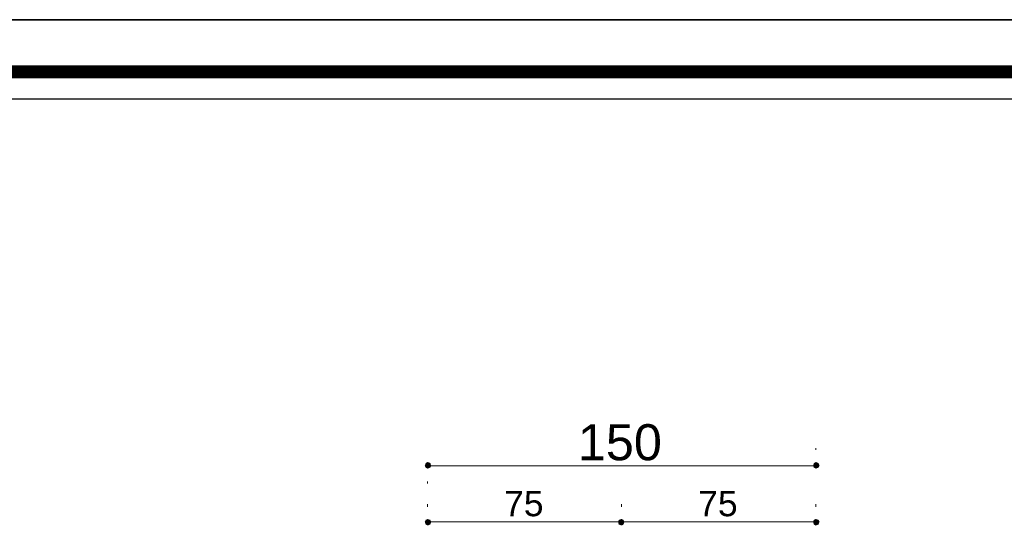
# Model space of a CAD drawing. Header units: metres. Extents: x 5.7 to 89.8, y 4 to 63.5.
# Tile 26 of 59: x 16.3 to 26.5, y 58.2 to 63.5. Entities that reach past the tile are written whole.
import ezdxf

# ---------------------------------------------------------------- set-up
doc = ezdxf.new("R2010")
doc.units = ezdxf.units.M
doc.header["$MEASUREMENT"] = 0
for name, color, linetype in [('PDF8_dim', 7, 'Continuous'), ('PDF8_KADR', 7, 'Continuous'), ('PDF8_Text', 7, 'Continuous')]:
    doc.layers.add(name, color=color, linetype=linetype)
doc.styles.add('PDF Arial', font='arial.ttf')

msp = doc.modelspace()

# ---------------------------------------------------------------- linework, layer by layer
at = {"layer": 'PDF8_dim', "lineweight": 20}
for points in [[(24.544, 59.055), (24.544, 59.036)], [(20.575, 58.872), (20.604, 58.872), (24.476, 58.872), (24.515, 58.872)], [(20.537, 58.689), (20.537, 58.709)], [(20.537, 58.477), (20.537, 58.449)], [(24.544, 58.477), (24.544, 58.449)], [(22.502, 58.294), (22.473, 58.294), (20.604, 58.294), (20.575, 58.294)], [(22.569, 58.294), (22.608, 58.294), (24.476, 58.294), (24.515, 58.294)]]:
    msp.add_lwpolyline(points, dxfattribs=at)
msp.add_lwpolyline([(22.54, 58.449), (22.54, 58.477)], close=True, dxfattribs=at)
at = {"layer": 'PDF8_dim', "transparency": 33554559}
for points in [[(20.518, 58.901), (20.537, 58.872), (20.508, 58.872)], [(20.508, 58.872), (20.518, 58.853), (20.537, 58.872)], [(20.537, 58.911), (20.518, 58.901), (20.537, 58.872)], [(20.518, 58.853), (20.537, 58.872), (20.537, 58.843)], [(20.537, 58.872), (20.566, 58.901), (20.537, 58.911)], [(20.575, 58.872), (20.537, 58.872), (20.566, 58.901)], [(20.537, 58.872), (20.537, 58.843), (20.566, 58.853)], [(20.566, 58.853), (20.575, 58.872), (20.537, 58.872)], [(24.524, 58.901), (24.515, 58.872), (24.544, 58.872)], [(24.515, 58.872), (24.544, 58.872), (24.524, 58.853)], [(24.544, 58.872), (24.544, 58.911), (24.524, 58.901)], [(24.544, 58.872), (24.524, 58.853), (24.544, 58.843)], [(24.572, 58.901), (24.544, 58.872), (24.544, 58.911)], [(24.582, 58.872), (24.572, 58.901), (24.544, 58.872)], [(24.544, 58.843), (24.572, 58.853), (24.544, 58.872)], [(24.572, 58.853), (24.544, 58.872), (24.582, 58.872)], [(20.518, 58.314), (20.537, 58.294), (20.508, 58.294)], [(20.508, 58.294), (20.518, 58.266), (20.537, 58.294)], [(20.537, 58.323), (20.518, 58.314), (20.537, 58.294)], [(20.518, 58.266), (20.537, 58.294), (20.537, 58.256)], [(20.537, 58.294), (20.566, 58.314), (20.537, 58.323)], [(20.575, 58.294), (20.537, 58.294), (20.566, 58.314)], [(20.537, 58.294), (20.537, 58.256), (20.566, 58.266)], [(20.566, 58.266), (20.575, 58.294), (20.537, 58.294)], [(22.511, 58.314), (22.54, 58.294), (22.502, 58.294)], [(22.511, 58.314), (22.502, 58.294), (22.54, 58.294)], [(22.502, 58.294), (22.511, 58.266), (22.54, 58.294)], [(22.502, 58.294), (22.54, 58.294), (22.511, 58.266)], [(22.54, 58.323), (22.511, 58.314), (22.54, 58.294)], [(22.54, 58.294), (22.54, 58.323), (22.511, 58.314)], [(22.511, 58.266), (22.54, 58.294), (22.54, 58.256)], [(22.54, 58.294), (22.511, 58.266), (22.54, 58.256)], [(22.54, 58.294), (22.559, 58.314), (22.54, 58.323)], [(22.559, 58.314), (22.54, 58.294), (22.54, 58.323)], [(22.569, 58.294), (22.54, 58.294), (22.559, 58.314)], [(22.569, 58.294), (22.559, 58.314), (22.54, 58.294)], [(22.54, 58.294), (22.54, 58.256), (22.559, 58.266)], [(22.559, 58.266), (22.569, 58.294), (22.54, 58.294)], [(22.54, 58.256), (22.559, 58.266), (22.54, 58.294)], [(22.559, 58.266), (22.54, 58.294), (22.569, 58.294)], [(24.524, 58.314), (24.515, 58.294), (24.544, 58.294)], [(24.515, 58.294), (24.544, 58.294), (24.524, 58.266)], [(24.544, 58.294), (24.544, 58.323), (24.524, 58.314)], [(24.544, 58.294), (24.524, 58.266), (24.544, 58.256)], [(24.572, 58.314), (24.544, 58.294), (24.544, 58.323)], [(24.582, 58.294), (24.572, 58.314), (24.544, 58.294)], [(24.544, 58.256), (24.572, 58.266), (24.544, 58.294)], [(24.572, 58.266), (24.544, 58.294), (24.582, 58.294)]]:
    msp.add_solid(points, dxfattribs=at)
at = {"layer": 'PDF8_KADR', "lineweight": 25}
for points in [[(5.695, 4.013), (89.785, 4.013), (89.785, 63.476), (5.695, 63.476)], [(5.695, 63.476), (89.785, 63.476), (89.785, 4.013), (5.695, 4.013)], [(6.514, 4.832), (88.841, 4.832), (88.841, 62.657), (6.514, 62.657)]]:
    msp.add_lwpolyline(points, close=True, dxfattribs=at)
at = {"layer": 'PDF8_KADR', "lineweight": 0, "const_width": 0.135}
msp.add_lwpolyline([(6.235, 62.937), (6.235, 4.552), (89.111, 4.552), (89.111, 62.937)], close=True, dxfattribs=at)

# ---------------------------------------------------------------- texts
at = {"layer": 'PDF8_Text', "attachment_point": 7, "style": 'PDF Arial'}
for s, insert, char_height in [('150', (22.088, 58.924), 0.3723), ('75', (21.327, 58.348), 0.262), ('75', (23.33, 58.348), 0.262)]:
    msp.add_mtext(s, dxfattribs=dict(at, insert=insert, char_height=char_height))

doc.saveas('drawing.dxf')
